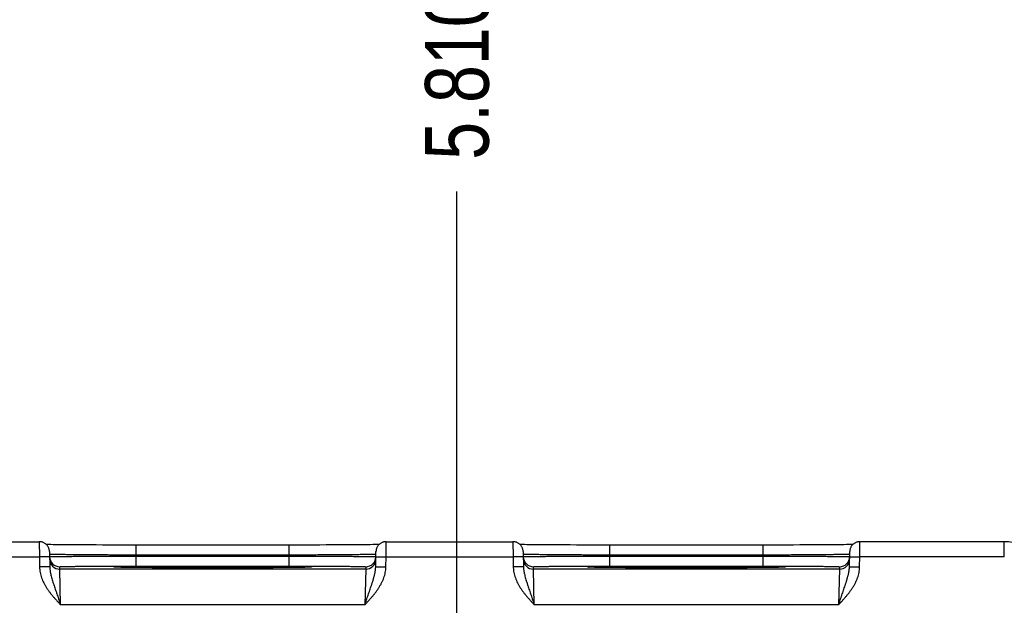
# Model space of a CAD drawing. Header units: inches. Extents: x 0 to 34, y 0 to 22.
# Tile 18 of 68: x 12 to 13.9, y 16.7 to 17.9. Entities that reach past the tile are written whole.
import ezdxf

# ---------------------------------------------------------------- set-up
doc = ezdxf.new("R2010")
doc.units = ezdxf.units.IN
doc.header["$LTSCALE"] = 1.87
doc.header["$MEASUREMENT"] = 0
doc.layers.get('0').update_dxf_attribs({"linetype": 'CONTINUOUS'})
doc.layers.add('DIMENSIONS', color=7, linetype='CONTINUOUS')
doc.styles.get("Standard").update_dxf_attribs({"font": 'txt', "width": 0.8})
doc.dimstyles.new('DIMSTYLE_1', dxfattribs={"dimtxt": 0.125, "dimasz": 0.18, "dimexe": 0.18, "dimexo": 0.0625, "dimgap": 0.09, "dimtad": 0, "dimtih": 1, "dimtoh": 1, "dimdec": 3, "dimzin": 4, "dimdsep": 46, "dimtxsty": 'STANDARD', "dimblk": '_FILLED', "dimblk1": '_FILLED', "dimblk2": '_FILLED', "dimcen": 0.09, "dimadec": 0, "dimazin": 0, "dimtp": 0.01, "dimtm": 0.01, "dimtfac": 1, "dimtdec": 3, "dimtofl": 0, "dimtmove": 0, "dimatfit": 3, "dimldrblk": '_FILLED', "dimfxl": 1, "dimtolj": 1, "dimtzin": 4, "dimarcsym": 0})

# ---------------------------------------------------------------- blocks, each defined once
blk = doc.blocks.new('*D17')
at = {"layer": 'DIMENSIONS', "color": 2, "linetype": 'CONTINUOUS'}
blk.add_line((12.859, 15.1772), (12.859, 17.5261), dxfattribs=at)
at = {"layer": 'DIMENSIONS', "color": 2, "linetype": 'CONTINUOUS', "insert": (12.7965, 17.5886), "char_height": 0.125, "width": 1.425, "attachment_point": 1, "rotation": 90, "line_spacing_factor": 0.9}
blk.add_mtext('5.810{\\Ftxt.shx;\\W1.000000;\\H0.125000; }[147.57]', dxfattribs=at)
blk = doc.blocks.new('_FILLED')
at = {"color": 0, "linetype": 'BYBLOCK'}
blk.add_solid([(0, 0), (-1, 0.174), (-1, -0.174)], dxfattribs=at)
blk = doc.blocks.new('*D18')
at = {"layer": 'DIMENSIONS', "color": 2, "linetype": 'CONTINUOUS'}
blk.add_line((14.0626, 16.7867), (14.0626, 17.5261), dxfattribs=at)
at = {"layer": 'DIMENSIONS', "color": 2, "linetype": 'CONTINUOUS', "insert": (14.0001, 17.5886), "char_height": 0.125, "width": 1.425, "attachment_point": 1, "rotation": 90, "line_spacing_factor": 0.9}
blk.add_mtext('7.014{\\Ftxt.shx;\\W1.000000;\\H0.125000; }[178.15]', dxfattribs=at)
blk = doc.blocks.new('*D21')
at = {"layer": 'DIMENSIONS', "color": 2, "linetype": 'CONTINUOUS'}
blk.add_line((13.0465, 14.9897), (14.7097, 14.9897), dxfattribs=at)
at = {"layer": 'DIMENSIONS', "color": 2, "linetype": 'CONTINUOUS', "insert": (14.7722, 15.0522), "char_height": 0.125, "width": 1.325, "attachment_point": 1, "rotation": 360, "line_spacing_factor": 0.9}
blk.add_mtext('1.834{\\Ftxt.shx;\\W1.000000;\\H0.125000; }[46.58]', dxfattribs=at)

msp = doc.modelspace()

# ---------------------------------------------------------------- linework, layer by layer
at = {"color": 7, "linetype": 'CONTINUOUS'}
for p, q in [((11.7901, 16.8386), (12.0391, 16.8386)), ((12.0391, 16.8386), (12.0393, 16.8086)), ((12.7199, 16.8086), (12.7201, 16.8386)), ((12.7201, 16.8386), (12.9691, 16.8386)), ((12.9691, 16.8386), (12.9693, 16.8086)), ((13.6499, 16.8086), (13.6501, 16.8386)), ((13.9336, 16.8386), (13.6501, 16.8386)), ((13.9336, 16.8086), (13.9336, 16.8386)), ((12.0541, 16.833), (12.0531, 16.833)), ((12.0575, 16.8329), (12.0541, 16.833)), ((12.0615, 16.8328), (12.0575, 16.8329)), ((12.0591, 16.819), (12.0597, 16.7892)), ((12.0664, 16.8327), (12.0615, 16.8328)), ((12.0722, 16.8327), (12.0664, 16.8327)), ((12.0795, 16.8326), (12.0722, 16.8327)), ((12.0884, 16.8325), (12.0795, 16.8326)), ((12.099, 16.8324), (12.0884, 16.8325)), ((12.1072, 16.8323), (12.099, 16.8324)), ((12.1166, 16.8323), (12.1072, 16.8323)), ((12.1274, 16.8322), (12.1166, 16.8323)), ((12.139, 16.8321), (12.1274, 16.8322)), ((12.1511, 16.8321), (12.139, 16.8321)), ((12.1635, 16.832), (12.1511, 16.8321)), ((12.1763, 16.832), (12.1635, 16.832)), ((12.1894, 16.832), (12.1763, 16.832)), ((12.2026, 16.832), (12.1894, 16.832)), ((12.216, 16.8319), (12.2026, 16.832)), ((12.2292, 16.8319), (12.216, 16.8319)), ((12.2292, 16.8123), (12.2292, 16.8319)), ((12.5366, 16.8319), (12.2292, 16.8319)), ((12.53, 16.8123), (12.53, 16.8319)), ((12.55, 16.8319), (12.5366, 16.8319)), ((12.5634, 16.832), (12.55, 16.8319)), ((12.5766, 16.832), (12.5634, 16.832)), ((12.5897, 16.832), (12.5766, 16.832)), ((12.6021, 16.8321), (12.5897, 16.832)), ((12.6129, 16.8321), (12.6021, 16.8321)), ((12.6266, 16.8322), (12.6129, 16.8321)), ((12.6382, 16.8322), (12.6266, 16.8322)), ((12.6482, 16.8323), (12.6382, 16.8322)), ((12.6571, 16.8324), (12.6482, 16.8323)), ((12.6671, 16.8325), (12.6571, 16.8324)), ((12.6756, 16.8325), (12.6671, 16.8325)), ((12.6828, 16.8326), (12.6756, 16.8325)), ((12.6889, 16.8327), (12.6828, 16.8326)), ((12.6941, 16.8328), (12.6889, 16.8327)), ((12.6985, 16.8328), (12.6941, 16.8328)), ((12.703, 16.8329), (12.6985, 16.8328)), ((12.6996, 16.7892), (12.7001, 16.819)), ((12.7062, 16.833), (12.703, 16.8329)), ((12.9841, 16.833), (12.9831, 16.833)), ((12.9875, 16.8329), (12.9841, 16.833)), ((12.9915, 16.8328), (12.9875, 16.8329)), ((12.9891, 16.819), (12.9897, 16.7892)), ((12.9964, 16.8327), (12.9915, 16.8328)), ((13.0022, 16.8327), (12.9964, 16.8327)), ((13.0095, 16.8326), (13.0022, 16.8327)), ((13.0184, 16.8325), (13.0095, 16.8326)), ((13.029, 16.8324), (13.0184, 16.8325)), ((13.0372, 16.8323), (13.029, 16.8324)), ((13.0466, 16.8323), (13.0372, 16.8323)), ((13.0574, 16.8322), (13.0466, 16.8323)), ((13.069, 16.8321), (13.0574, 16.8322)), ((13.0811, 16.8321), (13.069, 16.8321)), ((13.0935, 16.832), (13.0811, 16.8321)), ((13.1063, 16.832), (13.0935, 16.832)), ((13.1194, 16.832), (13.1063, 16.832)), ((13.1326, 16.832), (13.1194, 16.832)), ((13.146, 16.8319), (13.1326, 16.832)), ((13.1592, 16.8319), (13.146, 16.8319)), ((13.4666, 16.8319), (13.1592, 16.8319)), ((13.1592, 16.8123), (13.1592, 16.8319)), ((13.46, 16.8123), (13.46, 16.8319)), ((13.48, 16.8319), (13.4666, 16.8319)), ((13.4934, 16.832), (13.48, 16.8319)), ((13.5066, 16.832), (13.4934, 16.832)), ((13.5197, 16.832), (13.5066, 16.832)), ((13.5321, 16.8321), (13.5197, 16.832)), ((13.5429, 16.8321), (13.5321, 16.8321)), ((13.5566, 16.8322), (13.5429, 16.8321)), ((13.5682, 16.8322), (13.5566, 16.8322)), ((13.5782, 16.8323), (13.5682, 16.8322)), ((13.5871, 16.8324), (13.5782, 16.8323)), ((13.5971, 16.8325), (13.5871, 16.8324)), ((13.6056, 16.8325), (13.5971, 16.8325)), ((13.6128, 16.8326), (13.6056, 16.8325)), ((13.6189, 16.8327), (13.6128, 16.8326)), ((13.6241, 16.8328), (13.6189, 16.8327)), ((13.6285, 16.8328), (13.6241, 16.8328)), ((13.633, 16.8329), (13.6285, 16.8328)), ((13.6296, 16.7892), (13.6301, 16.819)), ((13.6362, 16.833), (13.633, 16.8329)), ((11.7899, 16.8086), (12.0393, 16.8086)), ((12.0593, 16.809), (12.0393, 16.8086)), ((12.0393, 16.8086), (12.0397, 16.7889)), ((12.0593, 16.8139), (12.0592, 16.8139)), ((12.0593, 16.8091), (12.0594, 16.8091)), ((12.53, 16.8123), (12.2292, 16.8123)), ((12.2292, 16.8123), (12.2293, 16.8104)), ((12.2293, 16.7907), (12.2293, 16.8104)), ((12.2293, 16.8104), (12.53, 16.8104)), ((12.53, 16.8123), (12.53, 16.8104)), ((12.53, 16.7907), (12.53, 16.8104)), ((12.6998, 16.8091), (12.6999, 16.8091)), ((12.7, 16.8139), (12.6999, 16.8139)), ((12.6999, 16.809), (12.7199, 16.8086)), ((12.7196, 16.7889), (12.7199, 16.8086)), ((12.7199, 16.8086), (12.9693, 16.8086)), ((12.9893, 16.809), (12.9693, 16.8086)), ((12.9693, 16.8086), (12.9697, 16.7889)), ((12.9893, 16.8139), (12.9892, 16.8139)), ((12.9893, 16.8091), (12.9894, 16.8091)), ((13.46, 16.8123), (13.1592, 16.8123)), ((13.1592, 16.8123), (13.1593, 16.8104)), ((13.1593, 16.8104), (13.46, 16.8104)), ((13.1593, 16.7907), (13.1593, 16.8104)), ((13.46, 16.8123), (13.46, 16.8104)), ((13.46, 16.7907), (13.46, 16.8104)), ((13.6298, 16.8091), (13.6299, 16.8091)), ((13.63, 16.8139), (13.6299, 16.8139)), ((13.6299, 16.809), (13.6499, 16.8086)), ((13.6496, 16.7889), (13.6499, 16.8086)), ((13.9336, 16.8086), (13.6499, 16.8086)), ((12.0597, 16.7892), (12.0397, 16.7889)), ((12.0794, 16.7847), (12.0793, 16.7894)), ((12.6799, 16.7847), (12.0794, 16.7847)), ((12.081, 16.7147), (12.0794, 16.7847)), ((12.1886, 16.7886), (12.1884, 16.7886)), ((12.1889, 16.7886), (12.1886, 16.7886)), ((12.1892, 16.7886), (12.1889, 16.7886)), ((12.1896, 16.7886), (12.1892, 16.7886)), ((12.1904, 16.7885), (12.1896, 16.7886)), ((12.1914, 16.7885), (12.1904, 16.7885)), ((12.193, 16.7884), (12.1914, 16.7885)), ((12.1951, 16.7884), (12.193, 16.7884)), ((12.1978, 16.7883), (12.1951, 16.7884)), ((12.2012, 16.7882), (12.1978, 16.7883)), ((12.2054, 16.7881), (12.2012, 16.7882)), ((12.2105, 16.788), (12.2054, 16.7881)), ((12.2153, 16.788), (12.2105, 16.788)), ((12.221, 16.7879), (12.2153, 16.788)), ((12.2279, 16.7878), (12.221, 16.7879)), ((12.2363, 16.7877), (12.2279, 16.7878)), ((12.2293, 16.7907), (12.53, 16.7907)), ((12.2467, 16.7876), (12.2363, 16.7877)), ((12.2551, 16.7876), (12.2467, 16.7876)), ((12.265, 16.7875), (12.2551, 16.7876)), ((12.2762, 16.7874), (12.265, 16.7875)), ((12.288, 16.7874), (12.2762, 16.7874)), ((12.3002, 16.7873), (12.288, 16.7874)), ((12.3129, 16.7873), (12.3002, 16.7873)), ((12.3259, 16.7872), (12.3129, 16.7873)), ((12.3392, 16.7872), (12.3259, 16.7872)), ((12.3526, 16.7872), (12.3392, 16.7872)), ((12.3662, 16.7872), (12.3526, 16.7872)), ((12.3796, 16.7872), (12.3662, 16.7872)), ((12.3931, 16.7872), (12.3796, 16.7872)), ((12.4067, 16.7872), (12.3931, 16.7872)), ((12.4201, 16.7872), (12.4067, 16.7872)), ((12.4333, 16.7872), (12.4201, 16.7872)), ((12.4463, 16.7873), (12.4333, 16.7872)), ((12.4591, 16.7873), (12.4463, 16.7873)), ((12.4713, 16.7874), (12.4591, 16.7873)), ((12.4826, 16.7874), (12.4713, 16.7874)), ((12.4926, 16.7875), (12.4826, 16.7874)), ((12.5049, 16.7876), (12.4926, 16.7875)), ((12.5147, 16.7877), (12.5049, 16.7876)), ((12.5229, 16.7877), (12.5147, 16.7877)), ((12.5299, 16.7878), (12.5229, 16.7877)), ((12.5361, 16.7879), (12.5299, 16.7878)), ((12.5431, 16.788), (12.5361, 16.7879)), ((12.5491, 16.788), (12.5431, 16.788)), ((12.5539, 16.7881), (12.5491, 16.788)), ((12.5579, 16.7882), (12.5539, 16.7881)), ((12.561, 16.7883), (12.5579, 16.7882)), ((12.5641, 16.7884), (12.561, 16.7883)), ((12.5663, 16.7884), (12.5641, 16.7884)), ((12.5677, 16.7885), (12.5663, 16.7884)), ((12.5688, 16.7885), (12.5677, 16.7885)), ((12.5695, 16.7885), (12.5688, 16.7885)), ((12.57, 16.7886), (12.5695, 16.7885)), ((12.5704, 16.7886), (12.57, 16.7886)), ((12.5706, 16.7886), (12.5704, 16.7886)), ((12.5708, 16.7886), (12.5706, 16.7886)), ((12.571, 16.7886), (12.5708, 16.7886)), ((12.5711, 16.7886), (12.571, 16.7886)), ((12.6799, 16.7847), (12.6783, 16.7147)), ((12.68, 16.7894), (12.6799, 16.7847)), ((12.6996, 16.7892), (12.7196, 16.7889)), ((12.9897, 16.7892), (12.9697, 16.7889)), ((13.0094, 16.7847), (13.0093, 16.7894)), ((13.6099, 16.7847), (13.0094, 16.7847)), ((13.011, 16.7147), (13.0094, 16.7847)), ((13.1185, 16.7886), (13.1183, 16.7886)), ((13.1187, 16.7886), (13.1185, 16.7886)), ((13.119, 16.7886), (13.1187, 16.7886)), ((13.1194, 16.7886), (13.119, 16.7886)), ((13.1201, 16.7885), (13.1194, 16.7886)), ((13.121, 16.7885), (13.1201, 16.7885)), ((13.1221, 16.7885), (13.121, 16.7885)), ((13.124, 16.7884), (13.1221, 16.7885)), ((13.1264, 16.7883), (13.124, 16.7884)), ((13.1294, 16.7882), (13.1264, 16.7883)), ((13.1332, 16.7882), (13.1294, 16.7882)), ((13.1378, 16.7881), (13.1332, 16.7882)), ((13.1436, 16.788), (13.1378, 16.7881)), ((13.149, 16.7879), (13.1436, 16.788)), ((13.1555, 16.7878), (13.149, 16.7879)), ((13.1633, 16.7878), (13.1555, 16.7878)), ((13.1593, 16.7907), (13.46, 16.7907)), ((13.173, 16.7877), (13.1633, 16.7878)), ((13.1808, 16.7876), (13.173, 16.7877)), ((13.1899, 16.7875), (13.1808, 16.7876)), ((13.2004, 16.7875), (13.1899, 16.7875)), ((13.212, 16.7874), (13.2004, 16.7875)), ((13.2241, 16.7873), (13.212, 16.7874)), ((13.2365, 16.7873), (13.2241, 16.7873)), ((13.2494, 16.7873), (13.2365, 16.7873)), ((13.2625, 16.7872), (13.2494, 16.7873)), ((13.2759, 16.7872), (13.2625, 16.7872)), ((13.2894, 16.7872), (13.2759, 16.7872)), ((13.303, 16.7872), (13.2894, 16.7872)), ((13.3162, 16.7872), (13.303, 16.7872)), ((13.3299, 16.7872), (13.3162, 16.7872)), ((13.3434, 16.7872), (13.3299, 16.7872)), ((13.3567, 16.7872), (13.3434, 16.7872)), ((13.3698, 16.7873), (13.3567, 16.7872)), ((13.3827, 16.7873), (13.3698, 16.7873)), ((13.3953, 16.7873), (13.3827, 16.7873)), ((13.4071, 16.7874), (13.3953, 16.7873)), ((13.4178, 16.7875), (13.4071, 16.7874)), ((13.427, 16.7875), (13.4178, 16.7875)), ((13.4384, 16.7876), (13.427, 16.7875)), ((13.4476, 16.7877), (13.4384, 16.7876)), ((13.4553, 16.7878), (13.4476, 16.7877)), ((13.462, 16.7878), (13.4553, 16.7878)), ((13.4679, 16.7879), (13.462, 16.7878)), ((13.4747, 16.788), (13.4679, 16.7879)), ((13.4804, 16.7881), (13.4747, 16.788)), ((13.485, 16.7882), (13.4804, 16.7881)), ((13.4879, 16.7882), (13.485, 16.7882)), ((13.491, 16.7883), (13.4879, 16.7882)), ((13.4941, 16.7884), (13.491, 16.7883)), ((13.4963, 16.7884), (13.4941, 16.7884)), ((13.4977, 16.7885), (13.4963, 16.7884)), ((13.4988, 16.7885), (13.4977, 16.7885)), ((13.4995, 16.7885), (13.4988, 16.7885)), ((13.5, 16.7886), (13.4995, 16.7885)), ((13.5004, 16.7886), (13.5, 16.7886)), ((13.5006, 16.7886), (13.5004, 16.7886)), ((13.5008, 16.7886), (13.5006, 16.7886)), ((13.501, 16.7886), (13.5008, 16.7886)), ((13.5011, 16.7886), (13.501, 16.7886)), ((13.6099, 16.7847), (13.6083, 16.7147)), ((13.61, 16.7894), (13.6099, 16.7847)), ((13.6296, 16.7892), (13.6496, 16.7889)), ((12.6783, 16.7147), (12.081, 16.7147)), ((13.6083, 16.7147), (13.011, 16.7147))]:
    msp.add_line(p, q, dxfattribs=at)
for points in [[(12.0591, 16.819), (12.0591, 16.8202), (12.059, 16.8214), (12.0587, 16.8226), (12.0585, 16.8238), (12.0581, 16.8249), (12.0577, 16.8261), (12.0572, 16.8272), (12.0567, 16.8283), (12.056, 16.8293), (12.0554, 16.8303), (12.0546, 16.8313), (12.0538, 16.8322), (12.053, 16.8331), (12.0521, 16.8339), (12.0511, 16.8346), (12.0501, 16.8353), (12.0491, 16.836), (12.048, 16.8366), (12.0469, 16.8371), (12.0458, 16.8375), (12.0446, 16.8379), (12.0434, 16.8382), (12.0422, 16.8384), (12.041, 16.8385), (12.0398, 16.8386), (12.0391, 16.8386)], [(12.7201, 16.8386), (12.7195, 16.8386), (12.7182, 16.8385), (12.717, 16.8384), (12.7158, 16.8382), (12.7147, 16.8379), (12.7135, 16.8375), (12.7124, 16.8371), (12.7113, 16.8366), (12.7102, 16.836), (12.7092, 16.8353), (12.7082, 16.8346), (12.7072, 16.8339), (12.7063, 16.8331), (12.7054, 16.8322), (12.7046, 16.8313), (12.7039, 16.8303), (12.7032, 16.8293), (12.7026, 16.8283), (12.7021, 16.8272), (12.7016, 16.8261), (12.7011, 16.8249), (12.7008, 16.8238), (12.7005, 16.8226), (12.7003, 16.8214), (12.7002, 16.8202), (12.7001, 16.819)], [(12.9891, 16.819), (12.9891, 16.8202), (12.989, 16.8214), (12.9887, 16.8226), (12.9885, 16.8238), (12.9881, 16.8249), (12.9877, 16.8261), (12.9872, 16.8272), (12.9867, 16.8283), (12.986, 16.8293), (12.9854, 16.8303), (12.9846, 16.8313), (12.9838, 16.8322), (12.983, 16.8331), (12.9821, 16.8339), (12.9811, 16.8346), (12.9801, 16.8353), (12.9791, 16.836), (12.978, 16.8366), (12.9769, 16.8371), (12.9758, 16.8375), (12.9746, 16.8379), (12.9734, 16.8382), (12.9722, 16.8384), (12.971, 16.8385), (12.9698, 16.8386), (12.9691, 16.8386)], [(13.6501, 16.8386), (13.6495, 16.8386), (13.6482, 16.8385), (13.647, 16.8384), (13.6458, 16.8382), (13.6447, 16.8379), (13.6435, 16.8375), (13.6424, 16.8371), (13.6413, 16.8366), (13.6402, 16.836), (13.6392, 16.8353), (13.6382, 16.8346), (13.6372, 16.8339), (13.6363, 16.8331), (13.6354, 16.8322), (13.6346, 16.8313), (13.6339, 16.8303), (13.6332, 16.8293), (13.6326, 16.8283), (13.6321, 16.8272), (13.6316, 16.8261), (13.6311, 16.8249), (13.6308, 16.8238), (13.6305, 16.8226), (13.6303, 16.8214), (13.6302, 16.8202), (13.6301, 16.819)], [(13.9769, 16.8288), (13.9737, 16.8302), (13.9699, 16.8318), (13.966, 16.8332), (13.9621, 16.8345), (13.9581, 16.8356), (13.954, 16.8365), (13.9499, 16.8373), (13.9458, 16.8379), (13.9417, 16.8383), (13.9376, 16.8385), (13.9336, 16.8386)], [(12.1884, 16.7886), (12.1883, 16.7886), (12.1882, 16.7886), (12.1882, 16.7886), (12.1882, 16.7886)], [(12.5711, 16.7886), (12.5711, 16.7886), (12.5711, 16.7886)], [(13.1183, 16.7886), (13.1182, 16.7886), (13.1182, 16.7886), (13.1182, 16.7886)], [(13.5011, 16.7886), (13.5011, 16.7886), (13.5011, 16.7886)]]:
    msp.add_lwpolyline(points, dxfattribs=at)
for centre, radius, start, end in [((12.0793, 16.8094), 0.02, 181, 181.2436), ((12.0793, 16.8094), 0.02, 181.2447, 270.0013), ((12.0794, 16.8047), 0.02, 181.0012, 270.0013), ((12.6799, 16.8047), 0.02, 269.9987, 358.9988), ((12.68, 16.8094), 0.02, 269.9987, 358.7553), ((12.68, 16.8094), 0.02, 358.7564, 359), ((13.0093, 16.8094), 0.02, 181, 181.2436), ((13.0093, 16.8094), 0.02, 181.2447, 270.0013), ((13.0094, 16.8047), 0.02, 181.0012, 270.0013), ((13.6099, 16.8047), 0.02, 269.9987, 358.9988), ((13.61, 16.8094), 0.02, 269.9987, 358.7553), ((13.61, 16.8094), 0.02, 358.7564, 359), ((12.1929, 16.8712), 0.0828, 266.7202, 266.8827), ((12.5665, 16.8693), 0.0808, 273.115, 273.2829), ((13.1229, 16.8712), 0.0828, 266.7202, 266.8827), ((13.4965, 16.8693), 0.0808, 273.115, 273.2829)]:
    msp.add_arc(centre, radius, start, end, dxfattribs=at)
for points, knots in [([(12.2292, 16.8123), (12.2238, 16.8123), (12.213, 16.8123), (12.1969, 16.8124), (12.1812, 16.8124), (12.1658, 16.8125), (12.1511, 16.8126), (12.137, 16.8127), (12.1238, 16.8128), (12.1116, 16.8129), (12.1021, 16.813), (12.095, 16.8131), (12.0902, 16.8131), (12.0857, 16.8132), (12.0815, 16.8133), (12.0776, 16.8133), (12.0741, 16.8134), (12.071, 16.8134), (12.0682, 16.8135), (12.0661, 16.8136), (12.0646, 16.8136), (12.0637, 16.8136), (12.0628, 16.8137), (12.062, 16.8137), (12.0613, 16.8137), (12.0608, 16.8138), (12.0603, 16.8138), (12.0599, 16.8138), (12.0597, 16.8139), (12.0595, 16.8139), (12.0594, 16.8139), (12.0594, 16.8139), (12.0593, 16.8139)], [0, 0, 0, 0, 0.095784, 0.19069, 0.283846, 0.374395, 0.461507, 0.544382, 0.622257, 0.694417, 0.760199, 0.790506, 0.818998, 0.845607, 0.870273, 0.89294, 0.913555, 0.932071, 0.948446, 0.962641, 0.968912, 0.974626, 0.97978, 0.984372, 0.988398, 0.991858, 0.994748, 0.997069, 0.998015, 0.998819, 0.99948, 1, 1, 1, 1]), ([(12.0594, 16.8091), (12.0595, 16.8091), (12.0595, 16.8091), (12.0596, 16.8091), (12.0598, 16.8091), (12.06, 16.8091), (12.0603, 16.8092), (12.0608, 16.8092), (12.0614, 16.8092), (12.0621, 16.8092), (12.0629, 16.8093), (12.0638, 16.8093), (12.0647, 16.8093), (12.0662, 16.8093), (12.0683, 16.8094), (12.0711, 16.8094), (12.0742, 16.8095), (12.0777, 16.8095), (12.0815, 16.8096), (12.0857, 16.8096), (12.0902, 16.8097), (12.0951, 16.8097), (12.1021, 16.8098), (12.1117, 16.8099), (12.1239, 16.8099), (12.1371, 16.81), (12.1511, 16.8101), (12.1659, 16.8102), (12.1812, 16.8102), (12.197, 16.8103), (12.213, 16.8103), (12.2238, 16.8104), (12.2293, 16.8104)], [0, 0, 0, 0, 0.000513, 0.00117, 0.001969, 0.00291, 0.005223, 0.008105, 0.011558, 0.015577, 0.020162, 0.02531, 0.031018, 0.037282, 0.051466, 0.067829, 0.086334, 0.10694, 0.129598, 0.154257, 0.180859, 0.209345, 0.239649, 0.305427, 0.377589, 0.455472, 0.53836, 0.625491, 0.716064, 0.809247, 0.904183, 1, 1, 1, 1]), ([(12.6999, 16.8139), (12.6999, 16.8139), (12.6998, 16.8139), (12.6997, 16.8139), (12.6996, 16.8139), (12.6993, 16.8138), (12.699, 16.8138), (12.6985, 16.8138), (12.6979, 16.8137), (12.6972, 16.8137), (12.6965, 16.8137), (12.6956, 16.8136), (12.6946, 16.8136), (12.6931, 16.8136), (12.691, 16.8135), (12.6883, 16.8134), (12.6851, 16.8134), (12.6816, 16.8133), (12.6778, 16.8133), (12.6736, 16.8132), (12.6691, 16.8131), (12.6642, 16.8131), (12.6572, 16.813), (12.6477, 16.8129), (12.6354, 16.8128), (12.6222, 16.8127), (12.6082, 16.8126), (12.5934, 16.8125), (12.5781, 16.8124), (12.5623, 16.8124), (12.5463, 16.8123), (12.5355, 16.8123), (12.53, 16.8123)], [0, 0, 0, 0, 0.00052, 0.001181, 0.001985, 0.002931, 0.005252, 0.008142, 0.011601, 0.015628, 0.02022, 0.025374, 0.031088, 0.037358, 0.051553, 0.067928, 0.086444, 0.107059, 0.129725, 0.154392, 0.181001, 0.209492, 0.2398, 0.305582, 0.377742, 0.455617, 0.538491, 0.625604, 0.716154, 0.809309, 0.904215, 1, 1, 1, 1]), ([(12.53, 16.8104), (12.5354, 16.8104), (12.5462, 16.8103), (12.5623, 16.8103), (12.5781, 16.8102), (12.5934, 16.8102), (12.6082, 16.8101), (12.6222, 16.81), (12.6354, 16.8099), (12.6476, 16.8099), (12.6571, 16.8098), (12.6642, 16.8097), (12.669, 16.8097), (12.6735, 16.8096), (12.6777, 16.8096), (12.6816, 16.8095), (12.6851, 16.8095), (12.6882, 16.8094), (12.691, 16.8094), (12.6931, 16.8093), (12.6945, 16.8093), (12.6955, 16.8093), (12.6964, 16.8093), (12.6972, 16.8092), (12.6978, 16.8092), (12.6984, 16.8092), (12.6989, 16.8092), (12.6993, 16.8091), (12.6995, 16.8091), (12.6996, 16.8091), (12.6997, 16.8091), (12.6998, 16.8091), (12.6998, 16.8091)], [0, 0, 0, 0, 0.095817, 0.190753, 0.283937, 0.37451, 0.461642, 0.54453, 0.622413, 0.694575, 0.760353, 0.790657, 0.819142, 0.845745, 0.870404, 0.893062, 0.913667, 0.932173, 0.948536, 0.962719, 0.968983, 0.974691, 0.979838, 0.984423, 0.988443, 0.991895, 0.994778, 0.99709, 0.998032, 0.998831, 0.999487, 1, 1, 1, 1]), ([(13.1592, 16.8123), (13.1538, 16.8123), (13.143, 16.8123), (13.1269, 16.8124), (13.1112, 16.8124), (13.0958, 16.8125), (13.0811, 16.8126), (13.067, 16.8127), (13.0538, 16.8128), (13.0416, 16.8129), (13.0321, 16.813), (13.025, 16.8131), (13.0202, 16.8131), (13.0157, 16.8132), (13.0115, 16.8133), (13.0076, 16.8133), (13.0041, 16.8134), (13.001, 16.8134), (12.9982, 16.8135), (12.9961, 16.8136), (12.9946, 16.8136), (12.9937, 16.8136), (12.9928, 16.8137), (12.992, 16.8137), (12.9913, 16.8137), (12.9908, 16.8138), (12.9903, 16.8138), (12.9899, 16.8138), (12.9897, 16.8139), (12.9895, 16.8139), (12.9894, 16.8139), (12.9894, 16.8139), (12.9893, 16.8139)], [0, 0, 0, 0, 0.095784, 0.19069, 0.283846, 0.374395, 0.461507, 0.544382, 0.622257, 0.694417, 0.760199, 0.790506, 0.818998, 0.845607, 0.870273, 0.89294, 0.913555, 0.932071, 0.948446, 0.962641, 0.968912, 0.974626, 0.97978, 0.984372, 0.988398, 0.991858, 0.994748, 0.997069, 0.998015, 0.998819, 0.99948, 1, 1, 1, 1]), ([(12.9894, 16.8091), (12.9895, 16.8091), (12.9895, 16.8091), (12.9896, 16.8091), (12.9898, 16.8091), (12.99, 16.8091), (12.9903, 16.8092), (12.9908, 16.8092), (12.9914, 16.8092), (12.9921, 16.8092), (12.9929, 16.8093), (12.9938, 16.8093), (12.9947, 16.8093), (12.9962, 16.8093), (12.9983, 16.8094), (13.0011, 16.8094), (13.0042, 16.8095), (13.0077, 16.8095), (13.0115, 16.8096), (13.0157, 16.8096), (13.0202, 16.8097), (13.0251, 16.8097), (13.0321, 16.8098), (13.0417, 16.8099), (13.0539, 16.8099), (13.0671, 16.81), (13.0811, 16.8101), (13.0959, 16.8102), (13.1112, 16.8102), (13.127, 16.8103), (13.143, 16.8103), (13.1538, 16.8104), (13.1593, 16.8104)], [0, 0, 0, 0, 0.000513, 0.00117, 0.001969, 0.00291, 0.005223, 0.008105, 0.011558, 0.015577, 0.020162, 0.02531, 0.031018, 0.037282, 0.051466, 0.067829, 0.086334, 0.10694, 0.129598, 0.154257, 0.180859, 0.209345, 0.239649, 0.305427, 0.377589, 0.455472, 0.53836, 0.625491, 0.716064, 0.809247, 0.904183, 1, 1, 1, 1]), ([(13.6299, 16.8139), (13.6299, 16.8139), (13.6298, 16.8139), (13.6297, 16.8139), (13.6296, 16.8139), (13.6293, 16.8138), (13.629, 16.8138), (13.6285, 16.8138), (13.6279, 16.8137), (13.6272, 16.8137), (13.6265, 16.8137), (13.6256, 16.8136), (13.6246, 16.8136), (13.6231, 16.8136), (13.621, 16.8135), (13.6183, 16.8134), (13.6151, 16.8134), (13.6116, 16.8133), (13.6078, 16.8133), (13.6036, 16.8132), (13.5991, 16.8131), (13.5942, 16.8131), (13.5872, 16.813), (13.5777, 16.8129), (13.5654, 16.8128), (13.5522, 16.8127), (13.5382, 16.8126), (13.5234, 16.8125), (13.5081, 16.8124), (13.4923, 16.8124), (13.4763, 16.8123), (13.4655, 16.8123), (13.46, 16.8123)], [0, 0, 0, 0, 0.00052, 0.001181, 0.001985, 0.002931, 0.005252, 0.008142, 0.011601, 0.015628, 0.02022, 0.025374, 0.031088, 0.037358, 0.051553, 0.067928, 0.086444, 0.107059, 0.129725, 0.154392, 0.181001, 0.209492, 0.2398, 0.305582, 0.377742, 0.455617, 0.538491, 0.625604, 0.716154, 0.809309, 0.904215, 1, 1, 1, 1]), ([(13.46, 16.8104), (13.4654, 16.8104), (13.4762, 16.8103), (13.4923, 16.8103), (13.5081, 16.8102), (13.5234, 16.8102), (13.5382, 16.8101), (13.5522, 16.81), (13.5654, 16.8099), (13.5776, 16.8099), (13.5871, 16.8098), (13.5942, 16.8097), (13.599, 16.8097), (13.6035, 16.8096), (13.6077, 16.8096), (13.6116, 16.8095), (13.6151, 16.8095), (13.6182, 16.8094), (13.621, 16.8094), (13.6231, 16.8093), (13.6245, 16.8093), (13.6255, 16.8093), (13.6264, 16.8093), (13.6272, 16.8092), (13.6278, 16.8092), (13.6284, 16.8092), (13.6289, 16.8092), (13.6293, 16.8091), (13.6295, 16.8091), (13.6296, 16.8091), (13.6297, 16.8091), (13.6298, 16.8091), (13.6298, 16.8091)], [0, 0, 0, 0, 0.095817, 0.190753, 0.283937, 0.37451, 0.461642, 0.54453, 0.622413, 0.694575, 0.760353, 0.790657, 0.819142, 0.845745, 0.870404, 0.893062, 0.913667, 0.932173, 0.948536, 0.962719, 0.968983, 0.974691, 0.979838, 0.984423, 0.988443, 0.991895, 0.994778, 0.99709, 0.998032, 0.998831, 0.999487, 1, 1, 1, 1]), ([(12.0397, 16.7889), (12.0397, 16.788), (12.0398, 16.7861), (12.0401, 16.7825), (12.0408, 16.7781), (12.042, 16.7728), (12.0437, 16.7676), (12.0457, 16.7625), (12.048, 16.7576), (12.0506, 16.7529), (12.0534, 16.7482), (12.0564, 16.7437), (12.0596, 16.7393), (12.063, 16.735), (12.0664, 16.7309), (12.07, 16.7268), (12.073, 16.7234), (12.0754, 16.7207), (12.0779, 16.718), (12.0797, 16.7161), (12.081, 16.7147)], [0, 0, 0, 0, 0.031251, 0.062503, 0.124993, 0.187485, 0.249979, 0.312475, 0.374974, 0.437473, 0.499974, 0.562476, 0.624979, 0.687483, 0.749986, 0.81249, 0.874994, 0.906246, 0.937497, 1, 1, 1, 1]), ([(12.0597, 16.7892), (12.0597, 16.7884), (12.0597, 16.7868), (12.06, 16.7837), (12.0604, 16.7806), (12.061, 16.7775), (12.0617, 16.7744), (12.0626, 16.7706), (12.0639, 16.766), (12.0652, 16.7615), (12.0665, 16.7577), (12.0674, 16.7546), (12.0685, 16.7516), (12.0697, 16.7477), (12.0713, 16.7431), (12.0729, 16.7384), (12.0745, 16.7337), (12.0761, 16.729), (12.0777, 16.7243), (12.0793, 16.7195), (12.0804, 16.7163), (12.081, 16.7147)], [0, 0, 0, 0, 0.030581, 0.061074, 0.121881, 0.152241, 0.182584, 0.243294, 0.304158, 0.365286, 0.426781, 0.457689, 0.488714, 0.551134, 0.614061, 0.677483, 0.741365, 0.805646, 0.870245, 0.935066, 1, 1, 1, 1]), ([(12.0793, 16.7894), (12.0793, 16.7894), (12.0793, 16.7894), (12.0793, 16.7894), (12.0793, 16.7894), (12.0794, 16.7894), (12.0794, 16.7894), (12.0794, 16.7895), (12.0795, 16.7895), (12.0795, 16.7895), (12.0796, 16.7895), (12.0797, 16.7895), (12.0799, 16.7895), (12.0801, 16.7895), (12.0805, 16.7896), (12.081, 16.7896), (12.0815, 16.7896), (12.0822, 16.7897), (12.083, 16.7897), (12.0838, 16.7897), (12.0848, 16.7898), (12.0858, 16.7898), (12.0869, 16.7898), (12.0886, 16.7899), (12.0908, 16.7899), (12.0938, 16.79), (12.0971, 16.79), (12.1007, 16.7901), (12.1047, 16.7901), (12.1089, 16.7902), (12.1134, 16.7902), (12.1182, 16.7903), (12.1233, 16.7903), (12.1286, 16.7904), (12.1362, 16.7904), (12.1462, 16.7905), (12.1588, 16.7906), (12.1721, 16.7906), (12.1859, 16.7907), (12.2001, 16.7907), (12.2146, 16.7907), (12.2244, 16.7907), (12.2293, 16.7907)], [0, 0, 0, 0, 0.000131, 0.000181, 0.000239, 0.000381, 0.000559, 0.000772, 0.001022, 0.001308, 0.001992, 0.002823, 0.003803, 0.004933, 0.00764, 0.010943, 0.014842, 0.019334, 0.024416, 0.030084, 0.036336, 0.043168, 0.050577, 0.058558, 0.076217, 0.096098, 0.118154, 0.142337, 0.168589, 0.196842, 0.22703, 0.259083, 0.292922, 0.328463, 0.365622, 0.444439, 0.528606, 0.617319, 0.709715, 0.804909, 0.901983, 1, 1, 1, 1]), ([(12.1881, 16.7886), (12.188, 16.7886), (12.1878, 16.7886), (12.1874, 16.7887), (12.1871, 16.7887), (12.1869, 16.7887), (12.1866, 16.7887), (12.1864, 16.7887), (12.1863, 16.7888), (12.1862, 16.7888), (12.1861, 16.7888), (12.1861, 16.7888), (12.186, 16.7888), (12.186, 16.7888), (12.186, 16.7888), (12.1859, 16.7888), (12.1859, 16.7889), (12.1859, 16.7889), (12.1859, 16.7889), (12.1859, 16.7889), (12.1859, 16.7889), (12.1859, 16.7889), (12.186, 16.7889), (12.186, 16.7889), (12.186, 16.7889), (12.1861, 16.7889), (12.1861, 16.7889), (12.1862, 16.789), (12.1862, 16.789), (12.1863, 16.789), (12.1864, 16.789), (12.1866, 16.789), (12.1867, 16.789), (12.187, 16.789), (12.1873, 16.7891), (12.1876, 16.7891), (12.188, 16.7891), (12.1884, 16.7891), (12.1888, 16.7892), (12.1893, 16.7892), (12.1899, 16.7892), (12.1909, 16.7892), (12.1921, 16.7893), (12.1935, 16.7893), (12.195, 16.7894), (12.1973, 16.7894), (12.2004, 16.7895), (12.2046, 16.7896), (12.2093, 16.7897), (12.2145, 16.7898), (12.2202, 16.7898), (12.2263, 16.7899), (12.2329, 16.79), (12.2399, 16.79), (12.2473, 16.7901), (12.255, 16.7902), (12.2632, 16.7902), (12.2717, 16.7903), (12.2836, 16.7903), (12.2991, 16.7904), (12.3184, 16.7905), (12.3384, 16.7905), (12.3589, 16.7905), (12.3727, 16.7906), (12.3796, 16.7906)], [0, 0, 0, 0, 0.001915, 0.003652, 0.005213, 0.006597, 0.007804, 0.008834, 0.009687, 0.010047, 0.010363, 0.010636, 0.010865, 0.011052, 0.011196, 0.011301, 0.011341, 0.011374, 0.011403, 0.011433, 0.011467, 0.011508, 0.011616, 0.011764, 0.011955, 0.012188, 0.012464, 0.012785, 0.013149, 0.013558, 0.014011, 0.014508, 0.015635, 0.016938, 0.018419, 0.020077, 0.021911, 0.023922, 0.02611, 0.028473, 0.031013, 0.036618, 0.04292, 0.049913, 0.057592, 0.065953, 0.084696, 0.10609, 0.130069, 0.156564, 0.185503, 0.216797, 0.250357, 0.286088, 0.323885, 0.363638, 0.405234, 0.448551, 0.493464, 0.587554, 0.686416, 0.788907, 0.893839, 1, 1, 1, 1]), ([(12.3796, 16.7872), (12.3683, 16.7872), (12.346, 16.7872), (12.3134, 16.7873), (12.2873, 16.7874), (12.2677, 16.7875), (12.2543, 16.7876), (12.2418, 16.7877), (12.2304, 16.7878), (12.2202, 16.7879), (12.2124, 16.788), (12.2068, 16.7881), (12.2032, 16.7882), (12.1998, 16.7882), (12.1968, 16.7883), (12.1942, 16.7884), (12.1919, 16.7884), (12.1903, 16.7885), (12.1891, 16.7886), (12.1886, 16.7886), (12.1884, 16.7886)], [0, 0, 0, 0, 0.177808, 0.350093, 0.5115, 0.58654, 0.657016, 0.722378, 0.782121, 0.835775, 0.882929, 0.903948, 0.92321, 0.940677, 0.956313, 0.970085, 0.981972, 0.991951, 0.996218, 1, 1, 1, 1]), ([(12.3796, 16.7906), (12.3866, 16.7906), (12.4004, 16.7905), (12.4208, 16.7905), (12.4408, 16.7905), (12.4601, 16.7904), (12.4757, 16.7903), (12.4876, 16.7903), (12.4961, 16.7902), (12.5042, 16.7902), (12.512, 16.7901), (12.5194, 16.79), (12.5264, 16.79), (12.533, 16.7899), (12.5391, 16.7898), (12.5448, 16.7898), (12.55, 16.7897), (12.5546, 16.7896), (12.5588, 16.7895), (12.562, 16.7894), (12.5643, 16.7894), (12.5658, 16.7893), (12.5671, 16.7893), (12.5684, 16.7892), (12.5693, 16.7892), (12.57, 16.7892), (12.5705, 16.7892), (12.5709, 16.7891), (12.5713, 16.7891), (12.5717, 16.7891), (12.572, 16.7891), (12.5723, 16.789), (12.5725, 16.789), (12.5727, 16.789), (12.5728, 16.789), (12.5729, 16.789), (12.573, 16.789), (12.5731, 16.789), (12.5731, 16.7889), (12.5732, 16.7889), (12.5732, 16.7889), (12.5733, 16.7889), (12.5733, 16.7889), (12.5733, 16.7889), (12.5733, 16.7889), (12.5733, 16.7889), (12.5733, 16.7889), (12.5733, 16.7889), (12.5733, 16.7889), (12.5733, 16.7888), (12.5733, 16.7888), (12.5733, 16.7888), (12.5732, 16.7888), (12.5732, 16.7888), (12.5732, 16.7888), (12.5731, 16.7888), (12.573, 16.7888), (12.5728, 16.7887), (12.5726, 16.7887), (12.5724, 16.7887), (12.5721, 16.7887), (12.5718, 16.7887), (12.5715, 16.7886), (12.5713, 16.7886), (12.5711, 16.7886)], [0, 0, 0, 0, 0.106159, 0.21109, 0.313578, 0.412439, 0.506529, 0.551441, 0.594757, 0.636353, 0.676106, 0.713903, 0.749635, 0.783195, 0.814489, 0.843429, 0.869925, 0.893903, 0.915298, 0.934044, 0.942405, 0.950084, 0.957078, 0.96338, 0.968985, 0.971526, 0.97389, 0.976078, 0.97809, 0.979925, 0.981583, 0.983064, 0.984367, 0.985494, 0.985991, 0.986444, 0.986853, 0.987218, 0.987538, 0.987815, 0.988049, 0.988239, 0.988388, 0.988496, 0.988537, 0.988572, 0.988601, 0.988631, 0.988664, 0.988703, 0.988808, 0.988952, 0.989138, 0.989367, 0.989639, 0.989956, 0.990316, 0.991168, 0.992198, 0.993405, 0.994788, 0.996349, 0.998086, 1, 1, 1, 1]), ([(12.5709, 16.7886), (12.5707, 16.7886), (12.5701, 16.7886), (12.569, 16.7885), (12.5673, 16.7884), (12.5651, 16.7884), (12.5624, 16.7883), (12.5594, 16.7882), (12.5561, 16.7882), (12.5524, 16.7881), (12.5468, 16.788), (12.5391, 16.7879), (12.5288, 16.7878), (12.5174, 16.7877), (12.505, 16.7876), (12.4915, 16.7875), (12.472, 16.7874), (12.4459, 16.7873), (12.4133, 16.7872), (12.391, 16.7872), (12.3796, 16.7872)], [0, 0, 0, 0, 0.003782, 0.008049, 0.018029, 0.029918, 0.043692, 0.059327, 0.076795, 0.096058, 0.117078, 0.164232, 0.217887, 0.27763, 0.342992, 0.413468, 0.488507, 0.649913, 0.822194, 1, 1, 1, 1]), ([(12.53, 16.7907), (12.5349, 16.7907), (12.5447, 16.7907), (12.5592, 16.7907), (12.5734, 16.7907), (12.5872, 16.7906), (12.6005, 16.7906), (12.6131, 16.7905), (12.6231, 16.7904), (12.6306, 16.7904), (12.636, 16.7903), (12.641, 16.7903), (12.6458, 16.7902), (12.6504, 16.7902), (12.6546, 16.7901), (12.6585, 16.7901), (12.6622, 16.79), (12.6655, 16.79), (12.6684, 16.7899), (12.6707, 16.7899), (12.6724, 16.7898), (12.6735, 16.7898), (12.6745, 16.7898), (12.6754, 16.7897), (12.6763, 16.7897), (12.677, 16.7897), (12.6777, 16.7896), (12.6783, 16.7896), (12.6788, 16.7896), (12.6792, 16.7895), (12.6794, 16.7895), (12.6795, 16.7895), (12.6797, 16.7895), (12.6798, 16.7895), (12.6798, 16.7895), (12.6798, 16.7895), (12.6799, 16.7894), (12.6799, 16.7894), (12.6799, 16.7894), (12.6799, 16.7894), (12.6799, 16.7894), (12.68, 16.7894), (12.68, 16.7894)], [0, 0, 0, 0, 0.098017, 0.195091, 0.290285, 0.382681, 0.471394, 0.555561, 0.634378, 0.671538, 0.707078, 0.740917, 0.77297, 0.803158, 0.831411, 0.857662, 0.881847, 0.903903, 0.923783, 0.941441, 0.949423, 0.956832, 0.963664, 0.969916, 0.975584, 0.980666, 0.985158, 0.989057, 0.992361, 0.995068, 0.996198, 0.997178, 0.998009, 0.998692, 0.998978, 0.999228, 0.999441, 0.999619, 0.999761, 0.999819, 0.999869, 1, 1, 1, 1]), ([(12.6783, 16.7147), (12.6788, 16.7163), (12.6799, 16.7195), (12.6815, 16.7243), (12.6831, 16.729), (12.6848, 16.7337), (12.6864, 16.7384), (12.6879, 16.7431), (12.6895, 16.7477), (12.6908, 16.7516), (12.6918, 16.7546), (12.6926, 16.7569), (12.6933, 16.7592), (12.694, 16.7615), (12.6947, 16.7637), (12.6956, 16.7668), (12.6965, 16.7698), (12.6972, 16.7729), (12.6978, 16.7752), (12.6982, 16.7775), (12.6987, 16.7798), (12.699, 16.7821), (12.6994, 16.7853), (12.6996, 16.7876), (12.6996, 16.7892)], [0, 0, 0, 0, 0.064934, 0.129755, 0.194354, 0.258636, 0.322517, 0.38594, 0.448867, 0.511286, 0.542311, 0.57322, 0.604019, 0.634715, 0.66532, 0.695845, 0.756707, 0.787075, 0.817423, 0.847767, 0.878122, 0.908507, 0.93894, 1, 1, 1, 1]), ([(12.6783, 16.7147), (12.6795, 16.7161), (12.6814, 16.718), (12.6838, 16.7207), (12.6863, 16.7234), (12.6893, 16.7268), (12.6928, 16.7309), (12.6963, 16.735), (12.6996, 16.7393), (12.7023, 16.743), (12.7044, 16.746), (12.7059, 16.7482), (12.7073, 16.7505), (12.7087, 16.7529), (12.71, 16.7552), (12.7113, 16.7576), (12.7125, 16.7601), (12.7136, 16.7626), (12.7146, 16.7651), (12.7159, 16.7685), (12.7173, 16.7728), (12.7185, 16.7781), (12.7193, 16.7834), (12.7196, 16.7871), (12.7196, 16.7889)], [0, 0, 0, 0, 0.062502, 0.093753, 0.125005, 0.187507, 0.25001, 0.312513, 0.375016, 0.437518, 0.468771, 0.500023, 0.531275, 0.562527, 0.59378, 0.625032, 0.656284, 0.687536, 0.718788, 0.75004, 0.812534, 0.875025, 0.937514, 1, 1, 1, 1]), ([(12.9697, 16.7889), (12.9697, 16.788), (12.9698, 16.7861), (12.9701, 16.7825), (12.9708, 16.7781), (12.972, 16.7728), (12.9737, 16.7676), (12.9757, 16.7625), (12.978, 16.7576), (12.9806, 16.7529), (12.9834, 16.7482), (12.9864, 16.7437), (12.9896, 16.7393), (12.993, 16.735), (12.9964, 16.7309), (13, 16.7268), (13.003, 16.7234), (13.0054, 16.7207), (13.0079, 16.718), (13.0097, 16.7161), (13.011, 16.7147)], [0, 0, 0, 0, 0.031251, 0.062503, 0.124993, 0.187485, 0.249979, 0.312475, 0.374974, 0.437473, 0.499974, 0.562476, 0.624979, 0.687483, 0.749986, 0.81249, 0.874994, 0.906246, 0.937497, 1, 1, 1, 1]), ([(12.9897, 16.7892), (12.9897, 16.7884), (12.9897, 16.7868), (12.99, 16.7837), (12.9904, 16.7806), (12.991, 16.7775), (12.9917, 16.7744), (12.9926, 16.7706), (12.9939, 16.766), (12.9952, 16.7615), (12.9965, 16.7577), (12.9974, 16.7546), (12.9985, 16.7516), (12.9997, 16.7477), (13.0013, 16.7431), (13.0029, 16.7384), (13.0045, 16.7337), (13.0061, 16.729), (13.0077, 16.7243), (13.0093, 16.7195), (13.0104, 16.7163), (13.011, 16.7147)], [0, 0, 0, 0, 0.030581, 0.061074, 0.121881, 0.152241, 0.182584, 0.243294, 0.304158, 0.365286, 0.426781, 0.457689, 0.488714, 0.551134, 0.614061, 0.677483, 0.741365, 0.805646, 0.870245, 0.935066, 1, 1, 1, 1]), ([(13.0093, 16.7894), (13.0093, 16.7894), (13.0093, 16.7894), (13.0093, 16.7894), (13.0093, 16.7894), (13.0094, 16.7894), (13.0094, 16.7894), (13.0094, 16.7895), (13.0095, 16.7895), (13.0095, 16.7895), (13.0096, 16.7895), (13.0097, 16.7895), (13.0099, 16.7895), (13.0101, 16.7895), (13.0105, 16.7896), (13.011, 16.7896), (13.0115, 16.7896), (13.0122, 16.7897), (13.013, 16.7897), (13.0138, 16.7897), (13.0148, 16.7898), (13.0158, 16.7898), (13.0169, 16.7898), (13.0186, 16.7899), (13.0208, 16.7899), (13.0238, 16.79), (13.0271, 16.79), (13.0307, 16.7901), (13.0347, 16.7901), (13.0389, 16.7902), (13.0434, 16.7902), (13.0482, 16.7903), (13.0533, 16.7903), (13.0586, 16.7904), (13.0662, 16.7904), (13.0762, 16.7905), (13.0888, 16.7906), (13.1021, 16.7906), (13.1159, 16.7907), (13.1301, 16.7907), (13.1446, 16.7907), (13.1544, 16.7907), (13.1593, 16.7907)], [0, 0, 0, 0, 0.000131, 0.000181, 0.000239, 0.000381, 0.000559, 0.000772, 0.001022, 0.001308, 0.001992, 0.002823, 0.003803, 0.004933, 0.00764, 0.010943, 0.014842, 0.019334, 0.024416, 0.030084, 0.036336, 0.043168, 0.050577, 0.058558, 0.076217, 0.096098, 0.118154, 0.142337, 0.168589, 0.196842, 0.22703, 0.259083, 0.292922, 0.328463, 0.365622, 0.444439, 0.528606, 0.617319, 0.709715, 0.804909, 0.901983, 1, 1, 1, 1]), ([(13.1181, 16.7886), (13.118, 16.7886), (13.1178, 16.7886), (13.1174, 16.7887), (13.1171, 16.7887), (13.1169, 16.7887), (13.1166, 16.7887), (13.1164, 16.7887), (13.1163, 16.7888), (13.1162, 16.7888), (13.1161, 16.7888), (13.1161, 16.7888), (13.116, 16.7888), (13.116, 16.7888), (13.116, 16.7888), (13.1159, 16.7888), (13.1159, 16.7889), (13.1159, 16.7889), (13.1159, 16.7889), (13.1159, 16.7889), (13.1159, 16.7889), (13.1159, 16.7889), (13.116, 16.7889), (13.116, 16.7889), (13.116, 16.7889), (13.1161, 16.7889), (13.1161, 16.7889), (13.1162, 16.789), (13.1162, 16.789), (13.1163, 16.789), (13.1164, 16.789), (13.1166, 16.789), (13.1167, 16.789), (13.117, 16.789), (13.1173, 16.7891), (13.1176, 16.7891), (13.118, 16.7891), (13.1184, 16.7891), (13.1188, 16.7892), (13.1193, 16.7892), (13.1199, 16.7892), (13.1209, 16.7892), (13.1221, 16.7893), (13.1235, 16.7893), (13.125, 16.7894), (13.1273, 16.7894), (13.1304, 16.7895), (13.1346, 16.7896), (13.1393, 16.7897), (13.1445, 16.7898), (13.1502, 16.7898), (13.1563, 16.7899), (13.1629, 16.79), (13.1699, 16.79), (13.1773, 16.7901), (13.185, 16.7902), (13.1932, 16.7902), (13.2017, 16.7903), (13.2136, 16.7903), (13.2291, 16.7904), (13.2484, 16.7905), (13.2684, 16.7905), (13.2889, 16.7905), (13.3027, 16.7906), (13.3096, 16.7906)], [0, 0, 0, 0, 0.001915, 0.003652, 0.005213, 0.006597, 0.007804, 0.008834, 0.009687, 0.010047, 0.010363, 0.010636, 0.010865, 0.011052, 0.011196, 0.011301, 0.011341, 0.011374, 0.011403, 0.011433, 0.011467, 0.011508, 0.011616, 0.011764, 0.011955, 0.012188, 0.012464, 0.012785, 0.013149, 0.013558, 0.014011, 0.014508, 0.015635, 0.016938, 0.018419, 0.020077, 0.021911, 0.023922, 0.02611, 0.028473, 0.031013, 0.036618, 0.04292, 0.049913, 0.057592, 0.065953, 0.084696, 0.10609, 0.130069, 0.156564, 0.185503, 0.216797, 0.250357, 0.286088, 0.323885, 0.363638, 0.405234, 0.448551, 0.493464, 0.587554, 0.686416, 0.788907, 0.893839, 1, 1, 1, 1]), ([(13.3096, 16.7872), (13.2983, 16.7872), (13.276, 16.7872), (13.2434, 16.7873), (13.2173, 16.7874), (13.1977, 16.7875), (13.1843, 16.7876), (13.1718, 16.7877), (13.1604, 16.7878), (13.1502, 16.7879), (13.1424, 16.788), (13.1368, 16.7881), (13.1332, 16.7882), (13.1298, 16.7882), (13.1268, 16.7883), (13.1242, 16.7884), (13.1219, 16.7884), (13.1203, 16.7885), (13.1191, 16.7886), (13.1186, 16.7886), (13.1184, 16.7886)], [0, 0, 0, 0, 0.177808, 0.350093, 0.5115, 0.58654, 0.657016, 0.722378, 0.782121, 0.835775, 0.882929, 0.903948, 0.92321, 0.940677, 0.956313, 0.970085, 0.981972, 0.991951, 0.996218, 1, 1, 1, 1]), ([(13.3096, 16.7906), (13.3166, 16.7906), (13.3304, 16.7905), (13.3508, 16.7905), (13.3708, 16.7905), (13.3901, 16.7904), (13.4057, 16.7903), (13.4176, 16.7903), (13.4261, 16.7902), (13.4342, 16.7902), (13.442, 16.7901), (13.4494, 16.79), (13.4564, 16.79), (13.463, 16.7899), (13.4691, 16.7898), (13.4748, 16.7898), (13.48, 16.7897), (13.4846, 16.7896), (13.4888, 16.7895), (13.492, 16.7894), (13.4943, 16.7894), (13.4958, 16.7893), (13.4971, 16.7893), (13.4984, 16.7892), (13.4993, 16.7892), (13.5, 16.7892), (13.5005, 16.7892), (13.5009, 16.7891), (13.5013, 16.7891), (13.5017, 16.7891), (13.502, 16.7891), (13.5023, 16.789), (13.5025, 16.789), (13.5027, 16.789), (13.5028, 16.789), (13.5029, 16.789), (13.503, 16.789), (13.5031, 16.789), (13.5031, 16.7889), (13.5032, 16.7889), (13.5032, 16.7889), (13.5033, 16.7889), (13.5033, 16.7889), (13.5033, 16.7889), (13.5033, 16.7889), (13.5033, 16.7889), (13.5033, 16.7889), (13.5033, 16.7889), (13.5033, 16.7889), (13.5033, 16.7888), (13.5033, 16.7888), (13.5033, 16.7888), (13.5032, 16.7888), (13.5032, 16.7888), (13.5032, 16.7888), (13.5031, 16.7888), (13.503, 16.7888), (13.5028, 16.7887), (13.5026, 16.7887), (13.5024, 16.7887), (13.5021, 16.7887), (13.5018, 16.7887), (13.5015, 16.7886), (13.5013, 16.7886), (13.5011, 16.7886)], [0, 0, 0, 0, 0.106159, 0.21109, 0.313578, 0.412439, 0.506529, 0.551441, 0.594757, 0.636353, 0.676106, 0.713903, 0.749635, 0.783195, 0.814489, 0.843429, 0.869925, 0.893903, 0.915298, 0.934044, 0.942405, 0.950084, 0.957078, 0.96338, 0.968985, 0.971526, 0.97389, 0.976078, 0.97809, 0.979925, 0.981583, 0.983064, 0.984367, 0.985494, 0.985991, 0.986444, 0.986853, 0.987218, 0.987538, 0.987815, 0.988049, 0.988239, 0.988388, 0.988496, 0.988537, 0.988572, 0.988601, 0.988631, 0.988664, 0.988703, 0.988808, 0.988952, 0.989138, 0.989367, 0.989639, 0.989956, 0.990316, 0.991168, 0.992198, 0.993405, 0.994788, 0.996349, 0.998086, 1, 1, 1, 1]), ([(13.5009, 16.7886), (13.5007, 16.7886), (13.5001, 16.7886), (13.499, 16.7885), (13.4973, 16.7884), (13.4951, 16.7884), (13.4924, 16.7883), (13.4894, 16.7882), (13.4861, 16.7882), (13.4824, 16.7881), (13.4768, 16.788), (13.4691, 16.7879), (13.4588, 16.7878), (13.4474, 16.7877), (13.435, 16.7876), (13.4215, 16.7875), (13.402, 16.7874), (13.3759, 16.7873), (13.3433, 16.7872), (13.321, 16.7872), (13.3096, 16.7872)], [0, 0, 0, 0, 0.003782, 0.008049, 0.018029, 0.029918, 0.043692, 0.059327, 0.076795, 0.096058, 0.117078, 0.164232, 0.217887, 0.27763, 0.342992, 0.413468, 0.488507, 0.649913, 0.822194, 1, 1, 1, 1]), ([(13.46, 16.7907), (13.4649, 16.7907), (13.4747, 16.7907), (13.4892, 16.7907), (13.5034, 16.7907), (13.5172, 16.7906), (13.5305, 16.7906), (13.5431, 16.7905), (13.5531, 16.7904), (13.5606, 16.7904), (13.566, 16.7903), (13.571, 16.7903), (13.5758, 16.7902), (13.5804, 16.7902), (13.5846, 16.7901), (13.5885, 16.7901), (13.5922, 16.79), (13.5955, 16.79), (13.5984, 16.7899), (13.6007, 16.7899), (13.6024, 16.7898), (13.6035, 16.7898), (13.6045, 16.7898), (13.6054, 16.7897), (13.6063, 16.7897), (13.607, 16.7897), (13.6077, 16.7896), (13.6083, 16.7896), (13.6088, 16.7896), (13.6092, 16.7895), (13.6094, 16.7895), (13.6095, 16.7895), (13.6097, 16.7895), (13.6098, 16.7895), (13.6098, 16.7895), (13.6098, 16.7895), (13.6099, 16.7894), (13.6099, 16.7894), (13.6099, 16.7894), (13.6099, 16.7894), (13.6099, 16.7894), (13.61, 16.7894), (13.61, 16.7894)], [0, 0, 0, 0, 0.098017, 0.195091, 0.290285, 0.382681, 0.471394, 0.555561, 0.634378, 0.671538, 0.707078, 0.740917, 0.77297, 0.803158, 0.831411, 0.857662, 0.881847, 0.903903, 0.923783, 0.941441, 0.949423, 0.956832, 0.963664, 0.969916, 0.975584, 0.980666, 0.985158, 0.989057, 0.992361, 0.995068, 0.996198, 0.997178, 0.998009, 0.998692, 0.998978, 0.999228, 0.999441, 0.999619, 0.999761, 0.999819, 0.999869, 1, 1, 1, 1]), ([(13.6083, 16.7147), (13.6088, 16.7163), (13.6099, 16.7195), (13.6115, 16.7243), (13.6131, 16.729), (13.6148, 16.7337), (13.6164, 16.7384), (13.6179, 16.7431), (13.6195, 16.7477), (13.6208, 16.7516), (13.6218, 16.7546), (13.6226, 16.7569), (13.6233, 16.7592), (13.624, 16.7615), (13.6247, 16.7637), (13.6256, 16.7668), (13.6265, 16.7698), (13.6272, 16.7729), (13.6278, 16.7752), (13.6282, 16.7775), (13.6287, 16.7798), (13.629, 16.7821), (13.6294, 16.7853), (13.6296, 16.7876), (13.6296, 16.7892)], [0, 0, 0, 0, 0.064934, 0.129755, 0.194354, 0.258636, 0.322517, 0.38594, 0.448867, 0.511286, 0.542311, 0.57322, 0.604019, 0.634715, 0.66532, 0.695845, 0.756707, 0.787075, 0.817423, 0.847767, 0.878122, 0.908507, 0.93894, 1, 1, 1, 1]), ([(13.6083, 16.7147), (13.6095, 16.7161), (13.6114, 16.718), (13.6138, 16.7207), (13.6163, 16.7234), (13.6193, 16.7268), (13.6228, 16.7309), (13.6263, 16.735), (13.6296, 16.7393), (13.6323, 16.743), (13.6344, 16.746), (13.6359, 16.7482), (13.6373, 16.7505), (13.6387, 16.7529), (13.64, 16.7552), (13.6413, 16.7576), (13.6425, 16.7601), (13.6436, 16.7626), (13.6446, 16.7651), (13.6459, 16.7685), (13.6473, 16.7728), (13.6485, 16.7781), (13.6493, 16.7834), (13.6496, 16.7871), (13.6496, 16.7889)], [0, 0, 0, 0, 0.062502, 0.093753, 0.125005, 0.187507, 0.25001, 0.312513, 0.375016, 0.437518, 0.468771, 0.500023, 0.531275, 0.562527, 0.59378, 0.625032, 0.656284, 0.687536, 0.718788, 0.75004, 0.812534, 0.875025, 0.937514, 1, 1, 1, 1])]:
    msp.add_open_spline(points, degree=3, knots=knots, dxfattribs=at)

# ---------------------------------------------------------------- dimensions: what is measured, and where the dimension line sits
at = {"layer": 'DIMENSIONS', "color": 2, "linetype": 'CONTINUOUS'}
for feature_location, offset, dtype, origin, picture, middle in [((12.859, 15.1772), (0, 2.3489), 1, (7.049, 15.1147), '*D17', (12.859, 18.3011)), ((14.0626, 16.7867), (0, 0.7395), 1, (7.049, 16.7242), '*D18', (14.0626, 18.3011)), ((13.0465, 14.9897), (1.6631, 0), 0, (12.984, 16.8237), '*D21', (15.4347, 14.9897))]:
    dim = msp.add_ordinate_dim(feature_location=feature_location, offset=offset, dtype=dtype, origin=origin, dimstyle='DIMSTYLE_1', dxfattribs=at)
    dim.commit()
    dim.dimension.update_dxf_attribs({"geometry": picture, "text_midpoint": middle})

doc.saveas('drawing.dxf')
